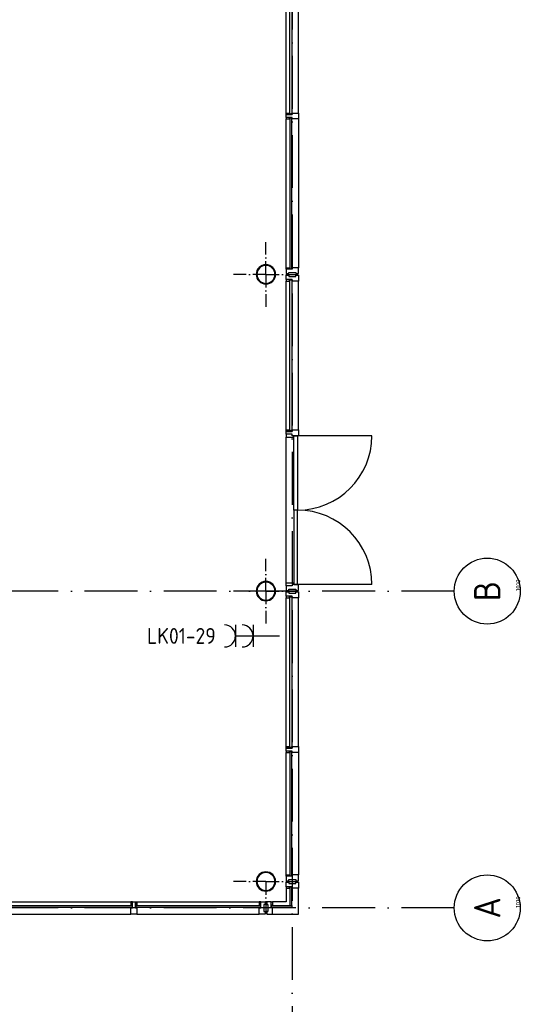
# Model space of a CAD drawing. Header units: millimetres. Extents: x 90707 to 259985, y -1262 to 84291.
# Tile 30 of 75: x 187248 to 192937, y 8112 to 19302. Entities that reach past the tile are written whole.
import ezdxf
from ezdxf.enums import TextEntityAlignment as Align

# ---------------------------------------------------------------- set-up
doc = ezdxf.new("R2010")
doc.units = ezdxf.units.MM
doc.header["$LTSCALE"] = 100
doc.linetypes.add('DASHDOT', pattern=[9, 6, -1.5, 0, -1.5])
doc.layers.get('0').update_dxf_attribs({"linetype": 'CONTINUOUS'})
for name, color, linetype in [('AANSLWCD', 3, 'CONTINUOUS'), ('ABNSLWCD_ATTRIB', 2, 'CONTINUOUS'), ('AL$7----_STRAMIEN', 1, 'DASHDOT'), ('AL$8----_HULPLIJNEN', 2, 'CONTINUOUS'), ('AL28----_KONSTRUKTIE', 3, 'CONTINUOUS'), ('AL31----_BUITENKOZ', 7, 'CONTINUOUS'), ('AL31----_DRAAIRICHTING', 1, 'CONTINUOUS'), ('ALN-----_BLOCKNAAM', 2, 'CONTINUOUS'), ('ALXOU---_GLAS', 7, 'CONTINUOUS'), ('EL6441--_DATACOM', 3, 'CONTINUOUS'), ('VOLGNUMMER', 7, 'CONTINUOUS')]:
    doc.layers.add(name, color=color, linetype=linetype)
doc.styles.add('1_8', font='ISO', dxfattribs={"height": 1.8})
doc.styles.get("Standard").update_dxf_attribs({"font": 'iso.shx'})

# ---------------------------------------------------------------- blocks, each defined once
blk = doc.blocks.new('ES3W2A')
for p, q in [((1.25, 2), (-1.25, 2)), ((0, 2), (0, -3)), ((1.25, 0), (-1.25, 0))]:
    blk.add_line(p, q)
for centre in [(0, 3.25), (0, 1.25)]:
    blk.add_arc(centre, 1.25, 180, 0)
at = {"style": '1_8'}
for tag, flags, p in [('VERMOGEN', 9, (-2.5, 5)), ('GELIJK', 9, (5, 5)), ('GROEP', 8, (0, 5)), ('SCHAK', 8, (2.5, 5)), ('KAST', 9, (7, 5)), ('TAL', 8, (2.5, 5))]:
    blk.add_attdef(tag, text='', height=1.8, rotation=90, dxfattribs=dict(at, flags=flags)).set_placement(p, align=Align.MIDDLE_CENTER)
at = {"style": '1_8', "width": 0.7, "flags": 8}
blk.add_attdef('DOEL', text='', height=1.8, rotation=90, dxfattribs=at).set_placement((-2.5, 5), align=Align.MIDDLE_LEFT)
at = {"style": '1_8', "flags": 9}
blk.add_attdef('M_CODE', text='', height=1.8, dxfattribs=at).set_placement((0, 0), align=Align.MIDDLE_CENTER)
blk = doc.blocks.new('1010')
at = {"layer": 'AL$7----_STRAMIEN', "color": 7, "linetype": 'Continuous'}
blk.add_circle((0, 750), 750, dxfattribs=at)
at = {"layer": 'AL$7----_STRAMIEN', "color": 3, "linetype": 'Continuous'}
blk.add_attdef('STR-NAAM', text='', height=600, rotation=360, dxfattribs=at).set_placement((0, 750), align=Align.MIDDLE)
at = {"layer": 'ALN-----_BLOCKNAAM', "linetype": 'Continuous'}
blk.add_text('1010', height=100, dxfattribs=at).set_placement((0, 0))
blk = doc.blocks.new('A$Cca306792')
at = {"layer": 'AL$7----_STRAMIEN'}
blk.add_line((99228, 78659), (99228, 5370), dxfattribs=at)
at = {"layer": 'AL$7----_STRAMIEN', "color": 1}
blk.add_line((101068, 10470), (79128, 10470), dxfattribs=at)
blk.add_lwpolyline([(101068, 14070), (52728, 14070), (28083, 14070)], dxfattribs=at)
at = {"layer": 'AL$8----_HULPLIJNEN', "color": 8, "linetype": 'DASHDOT', "ltscale": 0.25}
for p, q in [((98928, 17670), (98928, 18037)), ((98928, 17670), (98561, 17670)), ((98928, 17670), (98928, 17302)), ((98928, 17670), (99296, 17670)), ((98928, 14070), (98928, 14437)), ((98928, 14070), (98561, 14070)), ((98928, 14070), (98928, 13702)), ((98928, 14070), (99296, 14070)), ((98928, 10770), (98561, 10770)), ((98928, 10770), (98928, 10402)), ((98928, 10770), (99296, 10770))]:
    blk.add_line(p, q, dxfattribs=at)
at = {"layer": 'AL28----_KONSTRUKTIE', "color": 8}
for centre, radius, start, end in [((98928, 17670), 110, 0, 180), ((98928, 17670), 102, 0, 180), ((98928, 17670), 110, 180, 0), ((98928, 17670), 102, 180, 0), ((98928, 14070), 110, 0, 180), ((98928, 14070), 102, 0, 180), ((98928, 14070), 110, 180, 0), ((98928, 14070), 102, 180, 0), ((98928, 10770), 110, 0, 180), ((98928, 10770), 102, 0, 180), ((98928, 10770), 110, 180, 0), ((98928, 10770), 102, 180, 0)]:
    blk.add_arc(centre, radius, start, end, dxfattribs=at)
at = {"layer": 'AL31----_BUITENKOZ', "color": 8}
for p, q in [((99159, 19503), (99159, 21194)), ((99298, 19503), (99298, 21194)), ((99159, 19486), (99159, 19503)), ((99159, 19503), (99197, 19503)), ((99159, 19453), (99159, 19486)), ((99159, 19486), (99226, 19486)), ((99197, 19486), (99159, 19486)), ((99197, 19503), (99201, 19503)), ((99197, 19486), (99197, 19503)), ((99197, 19503), (99197, 19486)), ((99226, 19486), (99197, 19486)), ((99201, 19503), (99201, 19490)), ((99201, 19490), (99222, 19490)), ((99222, 19490), (99222, 19503)), ((99222, 19503), (99226, 19503)), ((99226, 19486), (99226, 19503)), ((99226, 19503), (99298, 19503)), ((99226, 19503), (99226, 19486)), ((99298, 19503), (99298, 19436)), ((99197, 19453), (99159, 19453)), ((99159, 19453), (99159, 19436)), ((99226, 19453), (99159, 19453)), ((99159, 17746), (99159, 19436)), ((99159, 19436), (99197, 19436)), ((99226, 19453), (99197, 19453)), ((99197, 19453), (99197, 19436)), ((99197, 19436), (99197, 19453)), ((99197, 19436), (99201, 19436)), ((99201, 19436), (99201, 19449)), ((99201, 19449), (99222, 19449)), ((99222, 19449), (99222, 19436)), ((99222, 19436), (99226, 19436)), ((99226, 19436), (99226, 19453)), ((99226, 19436), (99226, 19453)), ((99298, 19436), (99226, 19436)), ((99298, 19436), (99298, 17746)), ((99159, 17729), (99159, 17746)), ((99159, 17746), (99197, 17746)), ((99197, 17729), (99159, 17729)), ((99226, 17729), (99159, 17729)), ((99159, 17729), (99159, 17679)), ((99189, 17679), (99189, 17693)), ((99189, 17693), (99269, 17693)), ((99197, 17746), (99197, 17729)), ((99197, 17746), (99201, 17746)), ((99197, 17729), (99197, 17746)), ((99226, 17729), (99197, 17729)), ((99201, 17746), (99201, 17733)), ((99201, 17733), (99222, 17733)), ((99222, 17733), (99222, 17746)), ((99222, 17746), (99226, 17746)), ((99226, 17746), (99226, 17729)), ((99226, 17746), (99226, 17729)), ((99298, 17746), (99226, 17746)), ((99269, 17693), (99269, 17679)), ((99298, 17679), (99298, 17746)), ((99159, 17679), (99189, 17679)), ((99159, 17611), (99159, 17661)), ((99159, 17661), (99189, 17661)), ((99197, 17611), (99159, 17611)), ((99159, 17611), (99159, 17594)), ((99226, 17611), (99159, 17611)), ((99159, 15903), (99159, 17594)), ((99159, 17594), (99197, 17594)), ((99189, 17661), (99189, 17647)), ((99189, 17647), (99269, 17647)), ((99197, 17594), (99197, 17611)), ((99226, 17611), (99197, 17611)), ((99197, 17611), (99197, 17594)), ((99197, 17594), (99201, 17594)), ((99201, 17594), (99201, 17607)), ((99201, 17607), (99222, 17607)), ((99222, 17607), (99222, 17594)), ((99222, 17594), (99226, 17594)), ((99226, 17594), (99226, 17611)), ((99226, 17594), (99226, 17611)), ((99298, 17594), (99226, 17594)), ((99269, 17679), (99298, 17679)), ((99269, 17647), (99269, 17661)), ((99269, 17661), (99298, 17661)), ((99298, 17661), (99298, 17594)), ((99298, 15903), (99298, 17594)), ((99159, 15886), (99159, 15903)), ((99159, 15903), (99197, 15903)), ((99197, 15903), (99201, 15903)), ((99197, 15886), (99197, 15903)), ((99197, 15903), (99197, 15886)), ((99201, 15903), (99201, 15890)), ((99201, 15890), (99222, 15890)), ((99222, 15890), (99222, 15903)), ((99222, 15903), (99226, 15903)), ((99226, 15886), (99226, 15903)), ((99226, 15903), (99298, 15903)), ((99226, 15903), (99226, 15886)), ((99298, 15903), (99298, 15836)), ((99159, 15853), (99159, 15886)), ((99159, 15886), (99226, 15886)), ((99197, 15886), (99159, 15886)), ((99159, 15853), (99159, 15819)), ((99226, 15853), (99159, 15853)), ((99226, 15853), (99159, 15853)), ((99159, 14163), (99159, 15819)), ((99159, 15819), (99247, 15819)), ((99226, 15886), (99197, 15886)), ((99226, 15836), (99226, 15853)), ((99226, 15836), (99226, 15853)), ((99247, 15836), (99226, 15836)), ((99298, 15836), (99226, 15836)), ((99247, 15836), (99287, 15836)), ((99247, 14991), (99247, 15836)), ((99247, 15819), (99247, 15836)), ((99287, 15836), (99287, 14991)), ((99287, 14991), (99247, 14991)), ((99287, 14991), (99247, 14991)), ((99247, 14991), (99247, 14146)), ((99287, 14146), (99287, 14991)), ((99159, 14129), (99159, 14163)), ((99159, 14163), (99247, 14163)), ((99226, 14129), (99159, 14129)), ((99159, 14129), (99159, 14079)), ((99226, 14129), (99159, 14129)), ((99226, 14146), (99226, 14129)), ((99298, 14146), (99226, 14146)), ((99247, 14146), (99226, 14146)), ((99226, 14146), (99226, 14129)), ((99247, 14163), (99247, 14146)), ((99247, 14146), (99287, 14146)), ((99298, 14079), (99298, 14146)), ((99159, 14079), (99189, 14079)), ((99159, 14011), (99159, 14061)), ((99159, 14061), (99189, 14061)), ((99197, 14011), (99159, 14011)), ((99159, 14011), (99159, 13994)), ((99226, 14011), (99159, 14011)), ((99159, 12303), (99159, 13994)), ((99159, 13994), (99197, 13994)), ((99189, 14079), (99189, 14093)), ((99189, 14093), (99269, 14093)), ((99189, 14061), (99189, 14047)), ((99189, 14047), (99269, 14047)), ((99197, 13994), (99197, 14011)), ((99226, 14011), (99197, 14011)), ((99197, 14011), (99197, 13994)), ((99197, 13994), (99201, 13994)), ((99201, 13994), (99201, 14007)), ((99201, 14007), (99222, 14007)), ((99222, 14007), (99222, 13994)), ((99222, 13994), (99226, 13994)), ((99226, 13994), (99226, 14011)), ((99226, 13994), (99226, 14011)), ((99298, 13994), (99226, 13994)), ((99269, 14093), (99269, 14079)), ((99269, 14079), (99298, 14079)), ((99269, 14047), (99269, 14061)), ((99269, 14061), (99298, 14061)), ((99298, 14061), (99298, 13994)), ((99298, 12303), (99298, 13994)), ((99159, 12286), (99159, 12303)), ((99159, 12303), (99197, 12303)), ((99159, 12253), (99159, 12286)), ((99159, 12286), (99226, 12286)), ((99197, 12286), (99159, 12286)), ((99197, 12253), (99159, 12253)), ((99159, 12253), (99159, 12236)), ((99226, 12253), (99159, 12253)), ((99159, 12236), (99197, 12236)), ((99159, 10846), (99159, 12236)), ((99197, 12303), (99201, 12303)), ((99197, 12286), (99197, 12303)), ((99197, 12303), (99197, 12286)), ((99226, 12286), (99197, 12286)), ((99226, 12253), (99197, 12253)), ((99197, 12253), (99197, 12236)), ((99197, 12236), (99197, 12253)), ((99197, 12236), (99201, 12236)), ((99201, 12303), (99201, 12290)), ((99201, 12290), (99222, 12290)), ((99201, 12236), (99201, 12249)), ((99201, 12249), (99222, 12249)), ((99222, 12290), (99222, 12303)), ((99222, 12303), (99226, 12303)), ((99222, 12249), (99222, 12236)), ((99222, 12236), (99226, 12236)), ((99226, 12286), (99226, 12303)), ((99226, 12303), (99298, 12303)), ((99226, 12303), (99226, 12286)), ((99226, 12236), (99226, 12253)), ((99226, 12236), (99226, 12253)), ((99298, 12236), (99226, 12236)), ((99298, 12303), (99298, 12236)), ((99298, 12236), (99298, 10846)), ((99159, 10829), (99159, 10846)), ((99159, 10846), (99197, 10846)), ((99197, 10829), (99159, 10829)), ((99226, 10829), (99159, 10829)), ((99159, 10829), (99159, 10779)), ((99159, 10779), (99189, 10779)), ((99189, 10779), (99189, 10793)), ((99189, 10793), (99269, 10793)), ((99197, 10846), (99197, 10829)), ((99197, 10846), (99201, 10846)), ((99197, 10829), (99197, 10846)), ((99226, 10829), (99197, 10829)), ((99201, 10846), (99201, 10833)), ((99201, 10833), (99222, 10833)), ((99222, 10833), (99222, 10846)), ((99222, 10846), (99226, 10846)), ((99226, 10846), (99226, 10829)), ((99226, 10846), (99226, 10829)), ((99298, 10846), (99226, 10846)), ((99269, 10793), (99269, 10779)), ((99269, 10779), (99298, 10779)), ((99298, 10779), (99298, 10846)), ((99159, 10694), (99159, 10539)), ((99298, 10400), (99298, 10694)), ((95687, 10539), (97412, 10539)), ((97412, 10539), (97395, 10539)), ((97395, 10539), (97395, 10501)), ((97412, 10501), (97412, 10539)), ((97412, 10472), (97412, 10539)), ((97412, 10539), (97445, 10539)), ((97445, 10539), (97445, 10472)), ((97445, 10501), (97445, 10539)), ((97445, 10539), (97462, 10539)), ((97462, 10539), (98853, 10539)), ((97462, 10539), (97462, 10501)), ((98870, 10539), (98853, 10539)), ((98853, 10539), (98853, 10501)), ((98870, 10501), (98870, 10539)), ((98870, 10472), (98870, 10539)), ((98870, 10539), (98920, 10539)), ((98920, 10539), (98920, 10509)), ((99159, 10539), (99004, 10539)), ((97395, 10501), (97412, 10501)), ((97395, 10501), (97395, 10497)), ((97412, 10501), (97395, 10501)), ((97395, 10497), (97408, 10497)), ((97408, 10476), (97395, 10476)), ((97395, 10476), (97395, 10472)), ((97395, 10472), (97412, 10472)), ((97395, 10400), (97395, 10472)), ((97395, 10472), (97412, 10472)), ((97408, 10497), (97408, 10476)), ((97412, 10472), (97412, 10501)), ((97445, 10472), (97445, 10501)), ((97445, 10501), (97462, 10501)), ((97462, 10501), (97445, 10501)), ((97445, 10472), (97462, 10472)), ((97462, 10472), (97445, 10472)), ((97462, 10497), (97449, 10497)), ((97449, 10497), (97449, 10476)), ((97449, 10476), (97462, 10476)), ((97462, 10501), (97462, 10497)), ((97462, 10476), (97462, 10472)), ((97462, 10472), (97462, 10400)), ((98853, 10501), (98870, 10501)), ((98853, 10501), (98853, 10497)), ((98870, 10501), (98853, 10501)), ((98853, 10497), (98866, 10497)), ((98866, 10476), (98853, 10476)), ((98853, 10476), (98853, 10472)), ((98853, 10472), (98870, 10472)), ((98853, 10400), (98853, 10472)), ((98853, 10472), (98870, 10472)), ((98866, 10497), (98866, 10476)), ((98870, 10472), (98870, 10501)), ((98920, 10509), (98906, 10509)), ((98906, 10509), (98906, 10429)), ((98906, 10429), (98920, 10429)), ((98920, 10429), (98920, 10400)), ((95704, 10400), (97395, 10400)), ((97462, 10400), (97395, 10400)), ((97462, 10400), (98853, 10400)), ((98920, 10400), (98853, 10400)), ((99004, 10400), (99298, 10400))]:
    blk.add_line(p, q, dxfattribs=at)
at = {"layer": 'AL31----_BUITENKOZ', "color": 8, "linetype": 'Continuous'}
for p, q in [((99159, 10711), (99159, 10761)), ((99159, 10761), (99165, 10761)), ((99165, 10761), (99179, 10761)), ((99179, 10761), (99179, 10761)), ((99179, 10761), (99189, 10761)), ((99189, 10761), (99189, 10747)), ((99189, 10747), (99269, 10747)), ((99269, 10747), (99269, 10761)), ((99269, 10761), (99278, 10761)), ((99278, 10761), (99278, 10761)), ((99278, 10761), (99292, 10761)), ((99292, 10761), (99298, 10761)), ((99298, 10761), (99298, 10742)), ((99197, 10711), (99159, 10711)), ((99159, 10711), (99159, 10694)), ((99226, 10711), (99159, 10711)), ((99159, 10694), (99197, 10694)), ((99197, 10694), (99197, 10711)), ((99226, 10694), (99226, 10711)), ((99279, 10694), (99226, 10694)), ((99287, 10694), (99279, 10694)), ((99291, 10694), (99287, 10694)), ((99298, 10694), (99291, 10694)), ((99298, 10742), (99298, 10694)), ((98987, 10539), (98937, 10539)), ((98937, 10539), (98937, 10533)), ((98937, 10533), (98937, 10519)), ((98987, 10501), (98987, 10539)), ((98987, 10539), (99004, 10539)), ((98987, 10472), (98987, 10539)), ((99004, 10539), (99004, 10501)), ((98937, 10519), (98937, 10519)), ((98937, 10519), (98937, 10509)), ((98937, 10509), (98951, 10509)), ((98951, 10429), (98937, 10429)), ((98937, 10429), (98937, 10420)), ((98937, 10420), (98937, 10420)), ((98937, 10420), (98937, 10406)), ((98951, 10509), (98951, 10429)), ((99004, 10501), (98987, 10501)), ((99004, 10472), (98987, 10472)), ((99004, 10419), (99004, 10472)), ((99004, 10411), (99004, 10419)), ((99004, 10407), (99004, 10411)), ((98937, 10406), (98937, 10400)), ((98937, 10400), (98956, 10400)), ((98956, 10400), (99004, 10400)), ((99004, 10400), (99004, 10407))]:
    blk.add_line(p, q, dxfattribs=at)
at = {"layer": 'AL31----_DRAAIRICHTING', "color": 8}
for p, q in [((100133, 15836), (99287, 15836)), ((99287, 15836), (99287, 14991)), ((99287, 14146), (99287, 14991)), ((100133, 14146), (99287, 14146))]:
    blk.add_line(p, q, dxfattribs=at)
for centre, start, end in [((99287, 15836), 270, 0), ((99287, 14146), 0, 90)]:
    blk.add_arc(centre, 845, start, end, dxfattribs=at)
at = {"layer": 'ALXOU---_GLAS', "color": 8}
for p, q in [((99201, 19490), (99201, 21207)), ((99222, 21207), (99222, 19490)), ((99222, 19490), (99201, 19490)), ((99222, 19449), (99201, 19449)), ((99201, 19449), (99201, 17733)), ((99222, 17733), (99222, 19449)), ((99201, 17733), (99222, 17733)), ((99201, 15890), (99201, 17607)), ((99201, 17607), (99222, 17607)), ((99222, 17607), (99222, 15890)), ((99222, 15890), (99201, 15890)), ((99201, 12290), (99201, 14007)), ((99201, 14007), (99222, 14007)), ((99222, 14007), (99222, 12290)), ((99222, 12290), (99201, 12290)), ((99222, 12249), (99201, 12249)), ((99201, 12249), (99201, 10833)), ((99222, 10833), (99222, 12249)), ((99201, 10833), (99222, 10833)), ((99222, 10707), (99200, 10707)), ((99200, 10707), (99200, 10497)), ((99222, 10497), (99222, 10707)), ((95691, 10497), (97408, 10497)), ((97408, 10476), (95691, 10476)), ((97408, 10497), (97408, 10476)), ((97449, 10476), (97449, 10497)), ((97449, 10497), (98866, 10497)), ((98866, 10476), (97449, 10476)), ((98866, 10497), (98866, 10476)), ((98991, 10476), (98991, 10497)), ((98991, 10497), (99222, 10497)), ((99222, 10476), (98991, 10476)), ((99200, 10497), (99222, 10497)), ((99222, 10497), (99222, 10476))]:
    blk.add_line(p, q, dxfattribs=at)
at = {"layer": 'AL$7----_STRAMIEN', "xscale": 0.5, "yscale": 0.5, "zscale": 0.5, "rotation": 90}
for p, values in [((101818, 14070), {'STR-NAAM': 'B'}), ((101818, 10470), {'STR-NAAM': 'A'}), ((101818, 10470), {'STR-NAAM': 'A'})]:
    blk.add_blockref('1010', p, dxfattribs=at).add_auto_attribs(values)
at = {"layer": 'VOLGNUMMER', "color": 252, "linetype": 'ByBlock'}
for tag, p in [('0.28', (16187, 74214)), ('0.16', (78893, 73105)), ('0.17', (62961, 72994)), ('0.29', (35887, 72529)), ('0.18', (53124, 64542)), ('0.701', (85482, 63517)), ('0.30', (29366, 63128)), ('0.32', (36092, 63166)), ('0.12', (90689, 63024)), ('0.29A', (33165, 62745)), ('0.30', (38191, 61494)), ('0.19', (61479, 61433)), ('0.27', (17657, 61363)), ('0.14', (89762, 60088)), ('0.33', (45869, 59450)), ('0.15', (73454, 57402)), ('0.801', (112714, 57073)), ('0.25', (28058, 57013)), ('0.18A', (61029, 56759)), ('0.26A', (36299, 54851)), ('0.20', (60895, 53506)), ('0.800', (90980, 50804)), ('0.25A', (73288, 48435)), ('0.300', (94483, 48257)), ('0.21', (58702, 48178)), ('0.24', (35041, 47783)), ('0.102', (87631, 47613)), ('0.26', (18559, 46119)), ('0.203', (95795, 46197)), ('0.802', (68387, 42721)), ('0.204', (95497, 42149)), ('0.07B', (66790, 38909)), ('0.702', (95327, 36513))]:
    blk.add_attdef(tag, text='', height=250, dxfattribs=at).set_placement(p, align=Align.MIDDLE_CENTER)
at = {"layer": 'VOLGNUMMER', "color": 8, "linetype": 'ByBlock'}
blk.add_attdef('0.600', text='', height=250, dxfattribs=at).set_placement((96800, 48300), align=Align.MIDDLE_CENTER)

msp = doc.modelspace()

# ---------------------------------------------------------------- block references
at = {"layer": 'AANSLWCD'}
ref = msp.add_blockref('ES3W2A', (189901, 12299), dxfattribs=dict(at, xscale=100, yscale=100, zscale=100, rotation=90))
ref.add_attrib('GROEP', 'LK01-29', dxfattribs={"layer": 'ABNSLWCD_ATTRIB', "color": 1, "height": 180, "style": '1_8', "flags": 8}).set_placement((189476, 12299), align=Align.MIDDLE_RIGHT)
at = {"layer": 'EL6441--_DATACOM'}
msp.add_blockref('A$Cca306792', (91118, -1262), dxfattribs=at)

doc.saveas('drawing.dxf')
